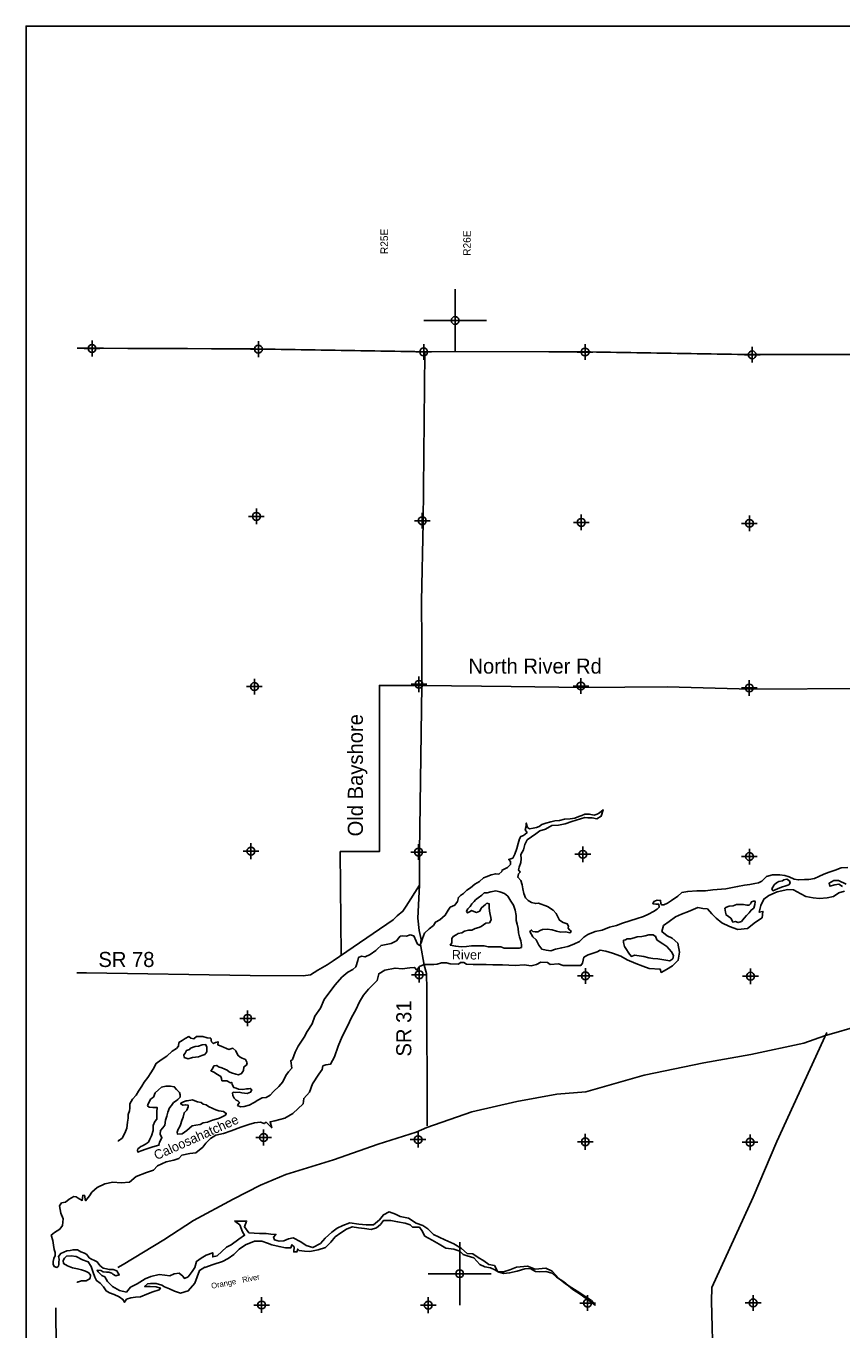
# Model space of a CAD drawing. Extents: x 238791 to 334791, y 832526 to 896356.
# Tile 2 of 4: x 238791 to 264752, y 854893 to 896356. Entities that reach past the tile are written whole.
import ezdxf

# ---------------------------------------------------------------- set-up
doc = ezdxf.new("R2010")
doc.units = 0
doc.header["$LTSCALE"] = 800
doc.header["$PDMODE"] = 34
doc.header["$PDSIZE"] = 250
doc.linetypes.add('PHANTOM', pattern=[0])
doc.layers.get('0').update_dxf_attribs({"linetype": 'CONTINUOUS'})
for name, color, linetype in [('BORDER', 1, 'CONTINUOUS'), ('COUNTY', 15, 'PHANTOM'), ('MAJROADS', 9, 'CONTINUOUS'), ('SEC', 2, 'CONTINUOUS'), ('TEXT', 7, 'CONTINUOUS'), ('WATER', 4, 'CONTINUOUS')]:
    doc.layers.add(name, color=color, linetype=linetype)

# ---------------------------------------------------------------- blocks, each defined once
blk = doc.blocks.new('TICK')
at = {"color": 0}
for points in [[(500, 0), (500, 1000)], [(0, 500), (1000, 500)]]:
    blk.add_lwpolyline(points, dxfattribs=at)
blk.add_point((500, 500), dxfattribs=at)

msp = doc.modelspace()

# ---------------------------------------------------------------- linework, layer by layer
at = {"layer": 'BORDER', "color": 0}
msp.add_lwpolyline([(238791, 833356), (334791, 833356), (334791, 896356), (238791, 896356)], close=True, dxfattribs=at)
at = {"layer": 'COUNTY', "color": 0, "const_width": 50}
msp.add_lwpolyline([(314888, 885827), (309574, 885814), (304211, 885726), (298807, 885713), (293461, 885675), (288984, 885630), (288208, 885645), (282929, 885623), (278920, 885606), (277966, 885592), (277594, 885590), (272402, 885786), (266950, 885917), (261647, 885912), (256329, 886000), (251194, 886003), (245934, 886091), (240641, 886112), (240408, 886113)], dxfattribs=at)
at = {"layer": 'MAJROADS', "color": 0}
for points in [[(251483, 885978), (251426, 880574), (251374, 878070), (251389, 876729), (251387, 875388), (251314, 870093), (251306, 869037), (251257, 867990), (251296, 867596), (251361, 867311), (251343, 867152), (251463, 866489), (251529, 866229), (251536, 866086), (251543, 865860), (251551, 861386)], [(251387, 875388), (250037, 875388), (250037, 870103), (248787, 870103), (248817, 866803)], [(265439, 875290), (261861, 875267), (259189, 875345), (256499, 875324), (254228, 875349), (251387, 875388)], [(240408, 866254), (240718, 866254), (245921, 866165), (247605, 866152), (247840, 866184), (248076, 866333), (248371, 866507), (248564, 866631), (250476, 867932), (250603, 868065), (250780, 868207), (250890, 868365), (251306, 869037)], [(241713, 856881), (241881, 856976), (243170, 857761), (244114, 858373), (245386, 859049), (246253, 859494), (247053, 859839), (248574, 860303), (249995, 860802), (251206, 861185), (251542, 861333), (252980, 861831), (254408, 862154), (255684, 862394), (256598, 862461), (258456, 862990), (260362, 863384), (261848, 863655), (263544, 864017), (264192, 864246), (265377, 864588)], [(264269, 864348), (262683, 860890), (261932, 859119), (260612, 856247), (260600, 855803), (260703, 851654)], [(239735, 855600), (239750, 854292), (241065, 854274), (246321, 853355), (251625, 852360), (254763, 851766), (256858, 851734), (259564, 851722), (260703, 851654)]]:
    msp.add_lwpolyline(points, dxfattribs=at)
at = {"layer": 'SEC', "color": 0}
for p in [(240890, 886102), (246184, 886082), (251444, 885994), (256579, 885991), (261897, 885903), (246121, 880763), (251398, 880625), (256457, 880572), (261809, 880543), (246058, 875352), (251294, 875424), (256445, 875370), (261805, 875307), (245946, 870118), (251281, 870088), (256508, 870018), (261809, 869947), (251302, 866189), (256589, 866152), (261842, 866140), (245841, 864799), (246348, 861013), (251266, 860944), (256586, 860874), (261830, 860862), (246285, 855685), (251589, 855681), (256658, 855746), (261928, 855751)]:
    msp.add_point(p, dxfattribs=at)
at = {"layer": 'WATER', "color": 0}
for points in [[(241713, 860912), (241729, 860904), (241847, 860995), (241932, 861145), (241992, 861313), (242018, 861497), (242036, 861622), (242036, 861748), (242087, 861865), (242096, 861940), (242089, 862082), (242182, 862232), (242292, 862357), (242368, 862482), (242478, 862641), (242554, 862774), (242664, 862916), (242765, 863066), (242833, 863183), (242935, 863366), (243095, 863483), (243271, 863599), (243440, 863757), (243574, 863839), (243642, 863914), (243651, 864032), (243760, 864098), (243853, 864156), (243971, 864222), (244037, 864171), (244129, 864154), (244213, 864220), (244414, 864219), (244556, 864185), (244665, 864167), (244690, 864058), (244748, 863999), (244823, 864032), (244899, 864057), (244898, 863956), (245015, 863905), (245074, 863880), (245166, 863846), (245241, 863812), (245375, 863853), (245467, 863768), (245533, 863626), (245599, 863566), (245666, 863533), (245775, 863498), (245824, 863389), (245807, 863314), (245723, 863256), (245714, 863147), (245646, 863047), (245554, 863006), (245462, 863023), (245328, 863066), (245253, 863100), (245186, 863150), (245119, 863184), (245019, 863227), (244910, 863261), (244861, 863303), (244768, 863287), (244726, 863195), (244675, 863137), (244767, 863086), (244884, 863018), (244984, 862951), (245008, 862884), (245025, 862817), (245184, 862816), (245292, 862756), (245334, 862764), (245351, 862697), (245400, 862605), (245475, 862579), (245551, 862553), (245693, 862544), (245802, 862560), (245869, 862560), (245919, 862568), (245978, 862526), (245935, 862450), (245826, 862409), (245659, 862436), (245567, 862453), (245449, 862445), (245382, 862454), (245357, 862429), (245365, 862345), (245415, 862261), (245473, 862202), (245531, 862177), (245581, 862126), (245548, 862085), (245522, 862034), (245614, 861992), (245731, 862000), (245891, 862040), (246050, 862123), (246168, 862198), (246302, 862272), (246436, 862280), (246554, 862363), (246664, 862471), (246832, 862629), (246959, 862779), (247052, 862979), (247137, 863096), (247247, 863221), (247215, 863455), (247265, 863497), (247351, 863731), (247452, 863914), (247638, 864198), (247732, 864381), (247892, 864632), (247978, 864866), (248164, 865124), (248274, 865399), (248452, 865641), (248629, 865866), (248840, 866116), (249025, 866265), (249185, 866357), (249286, 866440), (249346, 866640), (249372, 866741), (249464, 866782), (249581, 866756), (249741, 866830), (249918, 866955), (249977, 867013), (250086, 867121), (250254, 867153), (250413, 867177), (250573, 867269), (250657, 867360), (250699, 867418), (250767, 867426), (250900, 867417), (251018, 867458), (251127, 867424), (251209, 867256), (251242, 867164), (251317, 867121), (251377, 867230), (251402, 867338), (251471, 867514), (251622, 867647), (251757, 867755), (251816, 867863), (251959, 867938), (252127, 868079), (252221, 868237), (252288, 868337), (252431, 868404), (252516, 868512), (252550, 868646), (252617, 868704), (252710, 868770), (252819, 868878), (252937, 868953), (253072, 869069), (253215, 869152), (253350, 869268), (253467, 869309), (253593, 869367), (253736, 869400), (253836, 869382), (253929, 869474), (253937, 869516), (254021, 869557), (254114, 869598), (254207, 869698), (254207, 869790), (254149, 869858), (254275, 869899), (254343, 870024), (254403, 870199), (254445, 870358), (254488, 870509), (254531, 870584), (254615, 870617), (254674, 870658), (254733, 870716), (254674, 870800), (254700, 870918), (254709, 871010), (254742, 870875), (254809, 870825), (254926, 870849), (255035, 870873), (255119, 870906), (255203, 870964), (255329, 871006), (255488, 871055), (255614, 871079), (255765, 871095), (255924, 871136), (256109, 871151), (256251, 871167), (256377, 871225), (256478, 871249), (256570, 871299), (256713, 871298), (256863, 871263), (256964, 871296), (257040, 871338), (257157, 871429), (257089, 871228), (256955, 871146), (256804, 871180), (256662, 871181), (256570, 871190), (256435, 871141), (256293, 871108), (256158, 871059), (255949, 870985), (255731, 870944), (255521, 870937), (255319, 870821), (255143, 870764), (255009, 870664), (254874, 870573), (254739, 870473), (254663, 870332), (254620, 870156), (254535, 870014), (254543, 869872), (254534, 869755), (254482, 869613), (254465, 869521), (254515, 869453), (254456, 869395), (254438, 869286), (254530, 869185), (254579, 869051), (254603, 868917), (254628, 868774), (254685, 868631), (254768, 868547), (254869, 868488), (255011, 868453), (255094, 868461), (255379, 868359), (255562, 868240), (255662, 868131), (255720, 868013), (255761, 867921), (255878, 867845), (256011, 867802), (256053, 867735), (256044, 867668), (256085, 867617), (256135, 867575), (256102, 867517), (255951, 867551), (255809, 867544), (255666, 867578), (255533, 867621), (255374, 867639), (255223, 867623), (255147, 867590), (255072, 867549), (254996, 867549), (254921, 867566), (254879, 867609), (254821, 867567), (254912, 867391), (255020, 867298), (255111, 867130), (255202, 867003), (255344, 866969), (255486, 866951), (255638, 867001), (255839, 867049), (256032, 867082), (256216, 867156), (256401, 867247), (256536, 867388), (256662, 867471), (256897, 867562), (257124, 867610), (257359, 867701), (257577, 867758), (257770, 867832), (258005, 867906), (258232, 867980), (258433, 868037), (258601, 868112), (258752, 868203), (258870, 868269), (258937, 868335), (258930, 868428), (258838, 868428), (258737, 868446), (258771, 868512), (258872, 868562), (258981, 868553), (258988, 868452), (259013, 868410), (259089, 868410), (259198, 868459), (259332, 868551), (259526, 868692), (259661, 868800), (259845, 868840), (260138, 868855), (260406, 868853), (260649, 868885), (261060, 868924), (261429, 868989), (261655, 869038), (261823, 869062), (261982, 869094), (262100, 869110), (262201, 869168), (262352, 869309), (262545, 869367), (262771, 869365), (262939, 869339), (263072, 869305), (263231, 869228), (263365, 869202), (263557, 869218), (263700, 869217), (263884, 869249), (264019, 869315), (264178, 869389), (264346, 869455), (264539, 869513), (264732, 869587), (264942, 869602)], [(264773, 868992), (264656, 869068), (264522, 869043), (264371, 869002), (264347, 869103), (264489, 869186), (264640, 869185), (264891, 869066)], [(240408, 856420), (240424, 856414), (240559, 856455), (240701, 856454), (240835, 856529), (240845, 856638), (240786, 856713), (240686, 856764), (240553, 856799), (240427, 856841), (240268, 856868), (240110, 856927), (239984, 857004), (239968, 857104), (240011, 857171), (240078, 857237), (240229, 857245), (240388, 857227), (240588, 857125), (240772, 857057), (240863, 856914), (240912, 856754), (240978, 856570), (241036, 856460), (241144, 856376), (241252, 856266), (241335, 856132), (241444, 856072), (241598, 856022), (241757, 855948), (241874, 855863), (241924, 855771), (241991, 855871), (242126, 855912), (242276, 855937), (242436, 855944), (242629, 856035), (242822, 856109), (243031, 856167), (243065, 856225), (242931, 856260), (242739, 856277), (242563, 856278), (242656, 856362), (242748, 856369), (242932, 856368), (243116, 856317), (243199, 856266), (243358, 856199), (243517, 856122), (243701, 856063), (243952, 856137), (244163, 856378), (244231, 856579), (244308, 856788), (244474, 856891), (244476, 856879), (244744, 856970), (245046, 857068), (245222, 857160), (245399, 857293), (245576, 857459), (245769, 857600), (246063, 857716), (246289, 857715), (246473, 857655), (246615, 857604), (246841, 857544), (247050, 857501), (247217, 857509), (247251, 857600), (247326, 857533), (247309, 857374), (247409, 857374), (247435, 857465), (247476, 857415), (247652, 857397), (247819, 857388), (248088, 857445), (248322, 857511), (248491, 857686), (248626, 857852), (248811, 857977), (248987, 858093), (249172, 858176), (249364, 858141), (249557, 858115), (249774, 858089), (249942, 858138), (250068, 858246), (250161, 858371), (250395, 858370), (250613, 858335), (250856, 858292), (251014, 858233), (251089, 858157), (251307, 858156), (251382, 858055), (251481, 857878), (251715, 857743), (251940, 857625), (252149, 857498), (252400, 857463), (252592, 857395), (252701, 857294), (252826, 857251), (253035, 857183), (253226, 856973), (253385, 856897), (253569, 856870), (253711, 856803), (253836, 856735), (253987, 856684), (254179, 856708), (254414, 856757), (254666, 856831), (254833, 856847), (255000, 856754), (255143, 856736), (255327, 856752), (255528, 856700), (255669, 856566), (255903, 856422), (256194, 856178), (256420, 856034), (256653, 855865), (256895, 855680), (256779, 855831), (256603, 855941), (256328, 856127), (255961, 856355), (255744, 856532), (255528, 856759), (255327, 856852), (254992, 856829), (254750, 856922), (254398, 856891), (254188, 856800), (253987, 856742), (253803, 856744), (253695, 856945), (253519, 856971), (253361, 857089), (253177, 857199), (253011, 857317), (252826, 857327), (252643, 857487), (252401, 857631), (252117, 857758), (251758, 857927), (251575, 858104), (251416, 858214), (251207, 858290), (250957, 858442), (250698, 858502), (250547, 858579), (250347, 858647), (250162, 858556), (250036, 858389), (249850, 858239), (249616, 858232), (249382, 858259), (249089, 858302), (248871, 858211), (248694, 858128), (248518, 858004), (248307, 857812), (248164, 857646), (247921, 857513), (247703, 857581), (247536, 857699), (247286, 857818), (247143, 857794), (246992, 857728), (246842, 857720), (246691, 857754), (246666, 857838), (246742, 857930), (246583, 857939), (246433, 857957), (246223, 857958), (245880, 857977), (245739, 858170), (245807, 858354), (245430, 858356), (245588, 858238), (245679, 858011), (245746, 857902), (245561, 857777), (245317, 857603), (245166, 857520), (245023, 857387), (244871, 857254), (244729, 857213), (244729, 857347), (244520, 857272), (244360, 857173), (244217, 857073), (244166, 856881), (244073, 856747), (243946, 856580), (243829, 856531), (243779, 856607), (243662, 856699), (243503, 856675), (243369, 856609), (243210, 856635), (243026, 856653), (242766, 856587), (242581, 856521), (242329, 856363), (242119, 856256), (241984, 856097), (241767, 856149), (241541, 856276), (241383, 856436), (241292, 856578), (241200, 856629), (241084, 856739), (241050, 856789), (241172, 856778), (241239, 856744), (241348, 856735), (241423, 856726), (241515, 856700), (241557, 856666), (241648, 856615), (241758, 856640), (241724, 856699), (241675, 856774), (241566, 856817), (241432, 856818), (241348, 856835), (241248, 856853), (241140, 856937), (241057, 857055), (240965, 857106), (240873, 857148), (240798, 857191), (240723, 857292), (240648, 857334), (240531, 857377), (240431, 857444), (240364, 857445), (240289, 857445), (240197, 857421), (240088, 857405), (239894, 857323), (239827, 857231), (239843, 857139), (239834, 857038), (239834, 856988), (239825, 856921), (239766, 856879), (239682, 856914), (239658, 856989), (239658, 857064), (239676, 857165), (239718, 857265), (239719, 857357), (239686, 857450), (239665, 857592), (239640, 857735), (239591, 857911), (239692, 857994), (239869, 858102), (239945, 858219), (239971, 858428), (239896, 858604), (239856, 858839), (239923, 858931), (240041, 858955), (240167, 859055), (240310, 859138), (240385, 859121), (240452, 859078), (240577, 859011), (240595, 859170), (240645, 859178), (240677, 859002), (240804, 859160), (240888, 859269), (241057, 859418), (241292, 859543), (241552, 859591), (241819, 859573), (242087, 859597), (242298, 859772), (242625, 859904), (242843, 859978), (242970, 860111), (243247, 860235), (243490, 860292), (243649, 860342), (243750, 860450), (244002, 860507), (244194, 860523), (244413, 860706), (244514, 860831), (244657, 860981), (244834, 861089), (245077, 861138), (245320, 861229), (245622, 861336), (245874, 861426), (246059, 861476), (246251, 861500), (246368, 861457), (246435, 861499), (246610, 861322), (246553, 861515), (246704, 861539), (247022, 861629), (247283, 861779), (247603, 862087), (247629, 862254), (247806, 862454), (247908, 862721), (248102, 863030), (248212, 863180), (248237, 863289), (248330, 863322), (248480, 863346), (248607, 863580), (248726, 863914), (248845, 864223), (249023, 864549), (249150, 864825), (249286, 865075), (249404, 865326), (249531, 865534), (249683, 865726), (249961, 866009), (250012, 866218), (250205, 866334), (250532, 866400), (250758, 866373), (251001, 866405), (251152, 866421), (251227, 866337), (251311, 866454), (251462, 866512), (251596, 866511), (251764, 866510), (251873, 866526), (252015, 866567), (252174, 866566), (252291, 866540), (252551, 866522), (252618, 866581), (252719, 866580), (252810, 866529), (253020, 866511), (253237, 866510), (253430, 866509), (253648, 866508), (253949, 866506), (254351, 866487), (254636, 866502), (254862, 866476), (255029, 866517), (255172, 866583), (255381, 866582), (255473, 866514), (255733, 866538), (255883, 866487), (256185, 866485), (256444, 866484), (256495, 866559), (256538, 866743), (256672, 866826), (256966, 866916), (257058, 866966), (257234, 866940), (257451, 866872), (257719, 866778), (257919, 866660), (258195, 866550), (258412, 866465), (258621, 866388), (258964, 866369), (259005, 866260), (259165, 866352), (259358, 866468), (259543, 866651), (259587, 866910), (259530, 867187), (259355, 867347), (259188, 867423), (259021, 867558), (259072, 867750), (259257, 867883), (259451, 868033), (259644, 868116), (259870, 868198), (260172, 868322), (260323, 868296), (260473, 868279), (260607, 868127), (260748, 867984), (260932, 867841), (261174, 867722), (261441, 867628), (261743, 867660), (262003, 867860), (262214, 868001), (262240, 868202), (262122, 868177), (262174, 868395), (262267, 868595), (262427, 868712), (262687, 868827), (263031, 868901), (263215, 868883), (263440, 868765), (263607, 868680), (263833, 868637), (264042, 868611), (264277, 868634), (264487, 868675), (264655, 868791), (264831, 868841)]]:
    msp.add_lwpolyline(points, dxfattribs=at)
for points in [[(262740, 869151), (262665, 869109), (262597, 869043), (262555, 868976), (262521, 868918), (262554, 868859), (262697, 868917), (262831, 868974), (262966, 869015), (263058, 869048), (263109, 869098), (263084, 869174), (263001, 869224), (262908, 869208), (262858, 869175)], [(253366, 868796), (253290, 868722), (253172, 868630), (253096, 868572), (253046, 868514), (252978, 868447), (252919, 868356), (252851, 868289), (252801, 868206), (252834, 868155), (252918, 868196), (252960, 868230), (253043, 868204), (253119, 868170), (253228, 868211), (253270, 868303), (253355, 868378), (253413, 868419), (253456, 868461), (253523, 868444), (253522, 868326), (253538, 868209), (253562, 868100), (253578, 868008), (253586, 867932), (253535, 867840), (253426, 867824), (253350, 867775), (253275, 867725), (253199, 867692), (253082, 867659), (252972, 867610), (252872, 867602), (252738, 867570), (252653, 867520), (252544, 867496), (252477, 867454), (252385, 867404), (252342, 867338), (252342, 867246), (252341, 867204), (252291, 867129), (252466, 867094), (252634, 867076), (252801, 867083), (252961, 867107), (253162, 867106), (253363, 867105), (253496, 867079), (253656, 867077), (253823, 867076), (253898, 867076), (253999, 867033), (254107, 867032), (254241, 867032), (254384, 867031), (254484, 867030), (254552, 867055), (254560, 867138), (254536, 867264), (254487, 867390), (254463, 867524), (254447, 867658), (254414, 867793), (254390, 867918), (254391, 868069), (254350, 868245), (254301, 868396), (254218, 868531), (254119, 868682), (254011, 868775), (253869, 868826), (253735, 868853), (253575, 868829), (253466, 868796)], [(261796, 868161), (261863, 868244), (261947, 868310), (261982, 868427), (261991, 868503), (261966, 868536), (261873, 868503), (261839, 868445), (261797, 868403), (261722, 868404), (261621, 868421), (261513, 868422), (261395, 868423), (261286, 868382), (261169, 868366), (261076, 868333), (261026, 868300), (261042, 868182), (261066, 868090), (261141, 868039), (261216, 867989), (261250, 867930), (261283, 867863), (261366, 867879), (261450, 867845), (261551, 867877), (261644, 867986), (261720, 868069)], [(258817, 867410), (258784, 867427), (258742, 867461), (258608, 867454), (258491, 867421), (258390, 867405), (258239, 867389), (258138, 867365), (258029, 867332), (257920, 867325), (257862, 867300), (257803, 867283), (257802, 867216), (257835, 867082), (257901, 866990), (257951, 866906), (257992, 866838), (258051, 866771), (258151, 866812), (258302, 866786), (258444, 866768), (258603, 866725), (258737, 866708), (258896, 866690), (259021, 866672), (259147, 866654), (259272, 866628), (259373, 866695), (259391, 866804), (259333, 866921), (259250, 866997), (259175, 867081), (259058, 867174), (258967, 867225), (258858, 867301)], [(244027, 863852), (243993, 863810), (243892, 863778), (243850, 863694), (243816, 863636), (243824, 863560), (243949, 863518), (244092, 863559), (244276, 863582), (244385, 863615), (244478, 863656), (244545, 863740), (244546, 863832), (244538, 863899), (244505, 863966), (244396, 863958), (244278, 863917), (244169, 863901)], [(242439, 860722), (242388, 860681), (242346, 860647), (242338, 860597), (242346, 860547), (242455, 860588), (242597, 860646), (242824, 860711), (243017, 860768), (243034, 860861), (243111, 861002), (243061, 861120), (243071, 861237), (243147, 861320), (243206, 861404), (243232, 861563), (243275, 861696), (243301, 861813), (243360, 861955), (243419, 862030), (243487, 862130), (243571, 862180), (243622, 862222), (243689, 862297), (243698, 862364), (243674, 862447), (243582, 862540), (243507, 862624), (243382, 862650), (243239, 862643), (243097, 862611), (243004, 862527), (242903, 862436), (242843, 862294), (242751, 862228), (242717, 862161), (242674, 862086), (242657, 862019), (242707, 861977), (242824, 861968), (242958, 861967), (242957, 861833), (242948, 861741), (242947, 861598), (242888, 861523), (242837, 861390), (242836, 861230), (242785, 861063), (242734, 860963), (242683, 860863), (242590, 860797), (242498, 860747)], [(243915, 862178), (243881, 862178), (243805, 862145), (243713, 862104), (243713, 862079), (243780, 862036), (243863, 862052), (243947, 862044), (243947, 861985), (243904, 861885), (243820, 861802), (243785, 861659), (243743, 861551), (243708, 861417), (243666, 861325), (243632, 861275), (243598, 861183), (243614, 861116), (243757, 861132), (243908, 861240), (244077, 861381), (244194, 861405), (244328, 861430), (244429, 861479), (244563, 861503), (244723, 861561), (244840, 861594), (244949, 861626), (245050, 861684), (245134, 861725), (245160, 861776), (245068, 861835), (244926, 861861), (244826, 861887), (244734, 861938), (244600, 861997), (244525, 862056), (244425, 862074), (244358, 862124), (244249, 862150), (244157, 862176), (244082, 862210)]]:
    msp.add_lwpolyline(points, close=True, dxfattribs=at)

# ---------------------------------------------------------------- block references
at = {"color": 0, "xscale": 2, "yscale": 2, "zscale": 2}
for p in [(251444, 885994), (251589, 855681)]:
    msp.add_blockref('TICK', p, dxfattribs=at)

# ---------------------------------------------------------------- texts
at = {"layer": 'MAJROADS', "color": 0}
for s, p in [('North River Rd', (252867, 875764)), ('SR 78', (241092, 866434))]:
    msp.add_text(s, height=480, dxfattribs=at).set_placement(p)
for s, p in [('Old Bayshore', (249509, 870587)), ('SR 31', (251050, 863587))]:
    msp.add_text(s, height=480, rotation=90, dxfattribs=at).set_placement(p)
at = {"layer": 'TEXT', "color": 0}
for s, p in [('R25E', (250308, 889107)), ('R26E', (252940, 889052))]:
    msp.add_text(s, height=240, rotation=90, dxfattribs=at).set_placement(p)
at = {"layer": 'WATER', "color": 0}
msp.add_text('River', height=300, dxfattribs=at).set_placement((252338, 866673))
for s, height, rotation, p in [('Caloosahatchee', 300, 24.2148, (242941, 860289)), ('Orange   River', 180, 11, (244701, 856202))]:
    msp.add_text(s, height=height, rotation=rotation, dxfattribs=at).set_placement(p)

doc.saveas('drawing.dxf')
